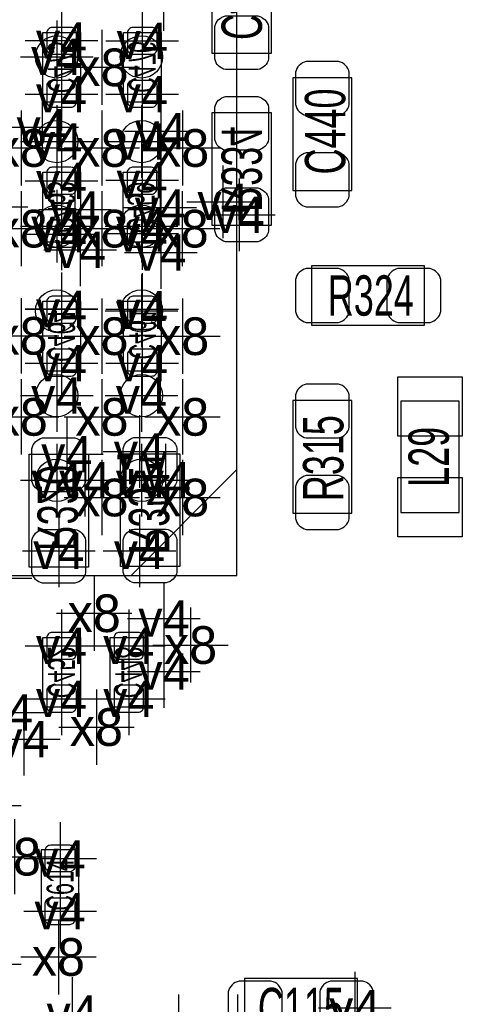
# Model space of a CAD drawing. Extents: x -36 to 384, y -28 to 269.
# Tile 37 of 52: x 37.48 to 41.66, y 26.45 to 35.75. Entities that reach past the tile are written whole.
import ezdxf
from ezdxf.enums import TextEntityAlignment as Align

# ---------------------------------------------------------------- set-up
doc = ezdxf.new("R2010")
doc.units = 0
for name, color, linetype in [('MA_NCLEGEND-1-2', 7, 'CONTINUOUS'), ('MA_NCLEGEND-14-15', 7, 'CONTINUOUS'), ('MA_NCLEGEND-15-16', 7, 'CONTINUOUS'), ('MA_NCLEGEND-2-3', 7, 'CONTINUOUS'), ('MA_NCLEGEND-3-14', 7, 'CONTINUOUS'), ('PG_ASSEMBLY_BOTTOM', 7, 'CONTINUOUS'), ('PG_ASSEMBLY_TOP', 7, 'CONTINUOUS'), ('PIN_BOTTOM', 7, 'CONTINUOUS'), ('PIN_TOP', 7, 'CONTINUOUS'), ('RD_ASSEMBLY_BOTTOM', 7, 'CONTINUOUS'), ('RD_ASSEMBLY_TOP', 7, 'CONTINUOUS')]:
    doc.layers.add(name, color=color, linetype=linetype)

# ---------------------------------------------------------------- blocks, each defined once
blk = doc.blocks.new('FIGURE_CROSS')
for points in [[(0, 0.5), (0, -0.5)], [(-0.5, 0), (0.5, 0)]]:
    blk.add_lwpolyline(points)

msp = doc.modelspace()

# ---------------------------------------------------------------- linework, layer by layer
at = {"layer": 'PG_ASSEMBLY_BOTTOM'}
for points in [[(39.2938, 35.433), (39.2938, 36.4998), (39.8526, 36.4998), (39.8526, 35.433)], [(39.8526, 34.8742), (39.8526, 33.8074), (39.2938, 33.8074), (39.2938, 34.8742)], [(38.1254, 31.6484), (38.1254, 30.5816), (37.5666, 30.5816), (37.5666, 31.6484)], [(38.987705, 31.652007), (38.987705, 30.585207), (38.428905, 30.585207), (38.428905, 31.652007)]]:
    msp.add_lwpolyline(points, close=True, dxfattribs=at)
for points in [[(37.694895, 34.972193), (37.694895, 35.632593), (38.050495, 35.632593), (38.050495, 34.972193), (37.694895, 34.972193)], [(38.812495, 35.632593), (38.812495, 34.972193), (38.456895, 34.972193), (38.456895, 35.632593), (38.812495, 35.632593)], [(37.694895, 33.651393), (37.694895, 34.311793), (38.050495, 34.311793), (38.050495, 33.651393), (37.694895, 33.651393)], [(38.454305, 33.650987), (38.454305, 34.311387), (38.809905, 34.311387), (38.809905, 33.650987), (38.454305, 33.650987)], [(37.694895, 32.432193), (37.694895, 33.092593), (38.050495, 33.092593), (38.050495, 32.432193), (37.694895, 32.432193)], [(38.456895, 32.432193), (38.456895, 33.092593), (38.812495, 33.092593), (38.812495, 32.432193), (38.456895, 32.432193)], [(38.050495, 29.917593), (38.050495, 29.257193), (37.694895, 29.257193), (37.694895, 29.917593), (38.050495, 29.917593)], [(38.685495, 29.917593), (38.685495, 29.257193), (38.329895, 29.257193), (38.329895, 29.917593), (38.685495, 29.917593)]]:
    msp.add_lwpolyline(points, dxfattribs=at)
at = {"layer": 'PG_ASSEMBLY_TOP'}
for points in [[(39.526718, 39.501293), (30.526507, 39.501293), (30.526507, 30.501006), (39.526718, 30.501006)], [(40.6146, 34.1376), (40.6146, 35.2044), (40.0558, 35.2044), (40.0558, 34.1376)], [(41.3004, 33.4264), (40.2336, 33.4264), (40.2336, 32.8676), (41.3004, 32.8676)], [(40.6146, 31.0896), (40.6146, 32.1564), (40.0558, 32.1564), (40.0558, 31.0896)], [(40.6654, 26.6954), (39.5986, 26.6954), (39.5986, 26.1366), (40.6654, 26.1366)]]:
    msp.add_lwpolyline(points, close=True, dxfattribs=at)
for points in [[(41.626206, 31.098007), (41.626206, 32.147993), (41.076118, 32.147993), (41.076118, 31.098007), (41.626206, 31.098007)], [(38.5318, 30.5054), (39.5224, 31.496)], [(37.6809, 27.90985), (37.6809, 27.24945), (38.0365, 27.24945), (38.0365, 27.90985), (37.6809, 27.90985)]]:
    msp.add_lwpolyline(points, dxfattribs=at)
at = {"layer": 'PIN_BOTTOM'}
for points in [[(39.3192, 35.3822), (39.3192, 35.687, -0.294587), (39.4208, 35.7886), (39.7256, 35.7886, -0.294587), (39.8272, 35.687), (39.8272, 35.3822, -0.294587), (39.7256, 35.2806), (39.4208, 35.2806, -0.294587)], [(37.961595, 35.425304, 0.414214), (38.012395, 35.476104), (38.012395, 35.628504, 0.414214), (37.961595, 35.679304), (37.783795, 35.679304, 0.414214), (37.732995, 35.628504), (37.732995, 35.476104, 0.414214), (37.783795, 35.425304)], [(38.545795, 35.679304, 0.414214), (38.494995, 35.628504), (38.494995, 35.476104, 0.414214), (38.545795, 35.425304), (38.723595, 35.425304, 0.414214), (38.774395, 35.476104), (38.774395, 35.628504, 0.414214), (38.723595, 35.679304)], [(37.961595, 34.925483, 0.414214), (38.012395, 34.976283), (38.012395, 35.128683, 0.414214), (37.961595, 35.179483), (37.783795, 35.179483, 0.414214), (37.732995, 35.128683), (37.732995, 34.976283, 0.414214), (37.783795, 34.925483)], [(38.545795, 35.179483, 0.414214), (38.494995, 35.128683), (38.494995, 34.976283, 0.414214), (38.545795, 34.925483), (38.723595, 34.925483, 0.414214), (38.774395, 34.976283), (38.774395, 35.128683, 0.414214), (38.723595, 35.179483)], [(39.8272, 34.925), (39.8272, 34.6202, -0.294587), (39.7256, 34.5186), (39.4208, 34.5186, -0.294587), (39.3192, 34.6202), (39.3192, 34.925, -0.294587), (39.4208, 35.0266), (39.7256, 35.0266, -0.294587)], [(37.961595, 34.104504, 0.414214), (38.012395, 34.155304), (38.012395, 34.307704, 0.414214), (37.961595, 34.358504), (37.783795, 34.358504, 0.414214), (37.732995, 34.307704), (37.732995, 34.155304, 0.414214), (37.783795, 34.104504)], [(38.721005, 34.104097, 0.414214), (38.771805, 34.154897), (38.771805, 34.307297, 0.414214), (38.721005, 34.358097), (38.543205, 34.358097, 0.414214), (38.492405, 34.307297), (38.492405, 34.154897, 0.414214), (38.543205, 34.104097)], [(39.8272, 34.0614), (39.8272, 33.7566, -0.294587), (39.7256, 33.655), (39.4208, 33.655, -0.294587), (39.3192, 33.7566), (39.3192, 34.0614, -0.294587), (39.4208, 34.163), (39.7256, 34.163, -0.294587)], [(37.961595, 33.604683, 0.414214), (38.012395, 33.655483), (38.012395, 33.807883, 0.414214), (37.961595, 33.858683), (37.783795, 33.858683, 0.414214), (37.732995, 33.807883), (37.732995, 33.655483, 0.414214), (37.783795, 33.604683)], [(38.721005, 33.604276, 0.414214), (38.771805, 33.655076), (38.771805, 33.807476, 0.414214), (38.721005, 33.858276), (38.543205, 33.858276, 0.414214), (38.492405, 33.807476), (38.492405, 33.655076, 0.414214), (38.543205, 33.604276)], [(37.961595, 32.885304, 0.414214), (38.012395, 32.936104), (38.012395, 33.088504, 0.414214), (37.961595, 33.139304), (37.783795, 33.139304, 0.414214), (37.732995, 33.088504), (37.732995, 32.936104, 0.414214), (37.783795, 32.885304)], [(38.723595, 32.885304, 0.414214), (38.774395, 32.936104), (38.774395, 33.088504, 0.414214), (38.723595, 33.139304), (38.545795, 33.139304, 0.414214), (38.494995, 33.088504), (38.494995, 32.936104, 0.414214), (38.545795, 32.885304)], [(37.961595, 32.385483, 0.414214), (38.012395, 32.436283), (38.012395, 32.588683, 0.414214), (37.961595, 32.639483), (37.783795, 32.639483, 0.414214), (37.732995, 32.588683), (37.732995, 32.436283, 0.414214), (37.783795, 32.385483)], [(38.723595, 32.385483, 0.414214), (38.774395, 32.436283), (38.774395, 32.588683, 0.414214), (38.723595, 32.639483), (38.545795, 32.639483, 0.414214), (38.494995, 32.588683), (38.494995, 32.436283, 0.414214), (38.545795, 32.385483)], [(38.1, 31.6992), (38.1, 31.3944, -0.294587), (37.9984, 31.2928), (37.6936, 31.2928, -0.294587), (37.592, 31.3944), (37.592, 31.6992, -0.294587), (37.6936, 31.8008), (37.9984, 31.8008, -0.294587)], [(38.962305, 31.702807), (38.962305, 31.398007, -0.294587), (38.860705, 31.296407), (38.555905, 31.296407, -0.294587), (38.454305, 31.398007), (38.454305, 31.702807, -0.294587), (38.555905, 31.804407), (38.860705, 31.804407, -0.294587)], [(38.1, 30.8356), (38.1, 30.5308, -0.294587), (37.9984, 30.4292), (37.6936, 30.4292, -0.294587), (37.592, 30.5308), (37.592, 30.8356, -0.294587), (37.6936, 30.9372), (37.9984, 30.9372, -0.294587)], [(38.962305, 30.839207), (38.962305, 30.534407, -0.294587), (38.860705, 30.432807), (38.555905, 30.432807, -0.294587), (38.454305, 30.534407), (38.454305, 30.839207, -0.294587), (38.555905, 30.940807), (38.860705, 30.940807, -0.294587)], [(37.783795, 29.964304, 0.414214), (37.732995, 29.913504), (37.732995, 29.761104, 0.414214), (37.783795, 29.710304), (37.961595, 29.710304, 0.414214), (38.012395, 29.761104), (38.012395, 29.913504, 0.414214), (37.961595, 29.964304)], [(38.418795, 29.964304, 0.414214), (38.367995, 29.913504), (38.367995, 29.761104, 0.414214), (38.418795, 29.710304), (38.596595, 29.710304, 0.414214), (38.647395, 29.761104), (38.647395, 29.913504, 0.414214), (38.596595, 29.964304)], [(37.783795, 29.464483, 0.414214), (37.732995, 29.413683), (37.732995, 29.261283, 0.414214), (37.783795, 29.210483), (37.961595, 29.210483, 0.414214), (38.012395, 29.261283), (38.012395, 29.413683, 0.414214), (37.961595, 29.464483)], [(38.418795, 29.464483, 0.414214), (38.367995, 29.413683), (38.367995, 29.261283, 0.414214), (38.418795, 29.210483), (38.596595, 29.210483, 0.414214), (38.647395, 29.261283), (38.647395, 29.413683, 0.414214), (38.596595, 29.464483)]]:
    msp.add_lwpolyline(points, format="xyb", close=True, dxfattribs=at)
at = {"layer": 'PIN_TOP'}
for points in [[(40.5892, 34.9504), (40.5892, 35.2552, 0.294587), (40.4876, 35.3568), (40.1828, 35.3568, 0.294587), (40.0812, 35.2552), (40.0812, 34.9504, 0.294587), (40.1828, 34.8488), (40.4876, 34.8488, 0.294587)], [(40.5892, 34.0868), (40.5892, 34.3916, 0.294587), (40.4876, 34.4932), (40.1828, 34.4932, 0.294587), (40.0812, 34.3916), (40.0812, 34.0868, 0.294587), (40.1828, 33.9852), (40.4876, 33.9852, 0.294587)], [(40.4876, 33.401), (40.1828, 33.401, 0.294587), (40.0812, 33.2994), (40.0812, 32.9946, 0.294587), (40.1828, 32.893), (40.4876, 32.893, 0.294587), (40.5892, 32.9946), (40.5892, 33.2994, 0.294587)], [(41.3512, 33.401), (41.0464, 33.401, 0.294587), (40.9448, 33.2994), (40.9448, 32.9946, 0.294587), (41.0464, 32.893), (41.3512, 32.893, 0.294587), (41.4528, 32.9946), (41.4528, 33.2994, 0.294587)], [(40.5892, 31.9024), (40.5892, 32.2072, 0.294587), (40.4876, 32.3088), (40.1828, 32.3088, 0.294587), (40.0812, 32.2072), (40.0812, 31.9024, 0.294587), (40.1828, 31.8008), (40.4876, 31.8008, 0.294587)], [(40.5892, 31.0388), (40.5892, 31.3436, 0.294587), (40.4876, 31.4452), (40.1828, 31.4452, 0.294587), (40.0812, 31.3436), (40.0812, 31.0388, 0.294587), (40.1828, 30.9372), (40.4876, 30.9372, 0.294587)], [(37.9476, 27.956561, -0.414214), (37.9984, 27.905761), (37.9984, 27.753361, -0.414214), (37.9476, 27.702561), (37.7698, 27.702561, -0.414214), (37.719, 27.753361), (37.719, 27.905761, -0.414214), (37.7698, 27.956561)], [(37.9476, 27.45674, -0.414214), (37.9984, 27.40594), (37.9984, 27.25354, -0.414214), (37.9476, 27.20274), (37.7698, 27.20274, -0.414214), (37.719, 27.25354), (37.719, 27.40594, -0.414214), (37.7698, 27.45674)], [(39.8526, 26.67), (39.5478, 26.67, 0.294587), (39.4462, 26.5684), (39.4462, 26.2636, 0.294587), (39.5478, 26.162), (39.8526, 26.162, 0.294587), (39.9542, 26.2636), (39.9542, 26.5684, 0.294587)], [(40.7162, 26.67), (40.4114, 26.67, 0.294587), (40.3098, 26.5684), (40.3098, 26.2636, 0.294587), (40.4114, 26.162), (40.7162, 26.162, 0.294587), (40.8178, 26.2636), (40.8178, 26.5684, 0.294587)]]:
    msp.add_lwpolyline(points, format="xyb", close=True, dxfattribs=at)
for points in [[(41.656, 31.818605), (41.0464, 31.818605), (41.0464, 32.377405), (41.656, 32.377405)], [(41.656, 30.868595), (41.0464, 30.868595), (41.0464, 31.427395), (41.656, 31.427395)]]:
    msp.add_lwpolyline(points, close=True, dxfattribs=at)
for centre in [(37.826696, 35.401199), (38.626491, 35.401199), (37.826696, 34.601201), (38.626491, 34.601201), (37.826696, 33.801304), (38.626491, 33.801304), (37.826696, 33.001204), (38.626491, 33.001204), (37.826696, 32.201104), (38.626491, 32.201104), (37.826696, 31.401309), (38.626491, 31.401309)]:
    msp.add_circle(centre, 0.2, dxfattribs=at)

# ---------------------------------------------------------------- block references
at = {"layer": 'MA_NCLEGEND-1-2', "xscale": 0.6858, "yscale": 0.6858}
for p in [(37.826696, 35.401199), (37.826696, 34.601099), (38.626517, 34.601099), (39.396695, 34.032393), (37.826696, 33.801304), (38.626517, 33.801304), (37.8714, 33.02), (38.626517, 33.001204), (37.826696, 32.201104), (38.626517, 32.201104), (37.826696, 31.401182), (38.626517, 31.401182), (38.839165, 30.096435), (37.5158, 28.956), (37.1475, 28.329661), (37.8587, 27.829561), (37.8587, 27.329663), (37.1475, 26.829563), (37.973, 26.3652), (40.64, 26.416)]:
    msp.add_blockref('FIGURE_CROSS', p, dxfattribs=at)
at = {"layer": 'MA_NCLEGEND-14-15', "xscale": 0.6858, "yscale": 0.6858}
for p in [(37.872695, 35.556393), (38.634695, 35.552304), (37.872695, 35.048393), (38.634695, 35.048393), (37.872695, 34.231504), (38.632105, 34.235187), (38.0492, 33.5788), (38.809955, 33.553425), (37.872695, 33.016393), (38.634695, 33.016393), (37.872695, 32.508393), (38.634695, 32.508393), (38.608, 31.6738), (37.9222, 31.6484), (37.846, 30.734), (38.608, 30.734), (37.872695, 29.837304), (38.507695, 29.837304), (38.839165, 29.593565), (37.872695, 29.337483), (38.507695, 29.337483), (37.360835, 29.207435)]:
    msp.add_blockref('FIGURE_CROSS', p, dxfattribs=at)
at = {"layer": 'MA_NCLEGEND-15-16', "xscale": 0.6858, "yscale": 0.6858}
for p in [(37.872695, 35.556393), (38.634695, 35.552304), (37.872695, 35.048393), (38.634695, 35.048393), (37.872695, 34.231504), (38.632105, 34.235187), (39.5478, 33.909), (37.872695, 33.727593), (38.632105, 33.731276), (37.872695, 33.016393), (38.634695, 33.016393), (37.872695, 32.508393), (38.634695, 32.508393), (38.608, 31.6738), (37.9222, 31.6484), (37.846, 30.734), (38.608, 30.734), (37.872695, 29.837304), (38.507695, 29.837304), (37.872695, 29.337483), (38.507695, 29.337483)]:
    msp.add_blockref('FIGURE_CROSS', p, dxfattribs=at)
at = {"layer": 'MA_NCLEGEND-2-3', "xscale": 0.6858, "yscale": 0.6858}
for p in [(38.836219, 35.991394), (37.826696, 35.401199), (37.689511, 34.738285), (38.808914, 34.699194), (37.210746, 33.985454), (37.9984, 33.9598), (38.804367, 33.979155), (37.8714, 33.02), (38.626517, 33.001204), (37.826696, 32.201104), (38.626517, 32.201104), (38.090805, 31.401182), (38.852805, 31.401182), (38.839165, 30.096435), (37.5158, 28.956), (37.1475, 28.329661), (37.8587, 27.829561), (37.8587, 27.329663), (37.1475, 26.829563)]:
    msp.add_blockref('FIGURE_CROSS', p, dxfattribs=at)
at = {"layer": 'MA_NCLEGEND-3-14', "xscale": 0.7112, "yscale": 0.7112}
for p in [(38.253695, 35.302393), (37.491695, 34.540393), (38.253695, 34.540393), (39.015695, 34.540393), (37.491695, 33.778393), (38.253695, 33.778393), (39.010514, 33.778393), (37.4904, 32.766), (38.253695, 32.762393), (39.015695, 32.762393), (37.491695, 32.000393), (38.253695, 32.000393), (39.015695, 32.000393), (38.253695, 31.238393), (39.015695, 31.238393), (37.237695, 30.476393), (38.180696, 30.145304), (39.0906, 29.845), (38.2016, 29.069868), (37.4269, 27.845563), (37.842698, 26.897863), (38.9763, 26.188187), (39.5351, 26.188187)]:
    msp.add_blockref('FIGURE_CROSS', p, dxfattribs=at)

# ---------------------------------------------------------------- texts
at = {"layer": 'MA_NCLEGEND-1-2'}
for p in [(37.826696, 35.401199), (37.826696, 34.601099), (38.626517, 34.601099), (39.396695, 34.032393), (37.826696, 33.801304), (38.626517, 33.801304), (37.8714, 33.02), (38.626517, 33.001204), (37.826696, 32.201104), (38.626517, 32.201104), (37.826696, 31.401182), (38.626517, 31.401182), (38.839165, 30.096435), (37.5158, 28.956), (37.8587, 27.829561), (37.8587, 27.329663), (37.973, 26.3652), (40.64, 26.416)]:
    msp.add_text('v4', height=0.3429, dxfattribs=at).set_placement(p, align=Align.MIDDLE_CENTER)
at = {"layer": 'MA_NCLEGEND-14-15'}
for p in [(37.872695, 35.556393), (38.634695, 35.552304), (37.872695, 35.048393), (38.634695, 35.048393), (37.872695, 34.231504), (38.632105, 34.235187), (38.0492, 33.5788), (38.809955, 33.553425), (37.872695, 33.016393), (38.634695, 33.016393), (37.872695, 32.508393), (38.634695, 32.508393), (37.9222, 31.6484), (38.608, 31.6738), (37.846, 30.734), (38.608, 30.734), (37.872695, 29.837304), (38.507695, 29.837304), (38.839165, 29.593565), (37.872695, 29.337483), (38.507695, 29.337483), (37.360835, 29.207435)]:
    msp.add_text('v4', height=0.3429, dxfattribs=at).set_placement(p, align=Align.MIDDLE_CENTER)
at = {"layer": 'MA_NCLEGEND-15-16'}
for p in [(37.872695, 35.556393), (38.634695, 35.552304), (37.872695, 35.048393), (38.634695, 35.048393), (37.872695, 34.231504), (38.632105, 34.235187), (39.5478, 33.909), (37.872695, 33.727593), (38.632105, 33.731276), (37.872695, 33.016393), (38.634695, 33.016393), (37.872695, 32.508393), (38.634695, 32.508393), (37.9222, 31.6484), (38.608, 31.6738), (37.846, 30.734), (38.608, 30.734), (37.872695, 29.837304), (38.507695, 29.837304), (37.872695, 29.337483), (38.507695, 29.337483)]:
    msp.add_text('v4', height=0.3429, dxfattribs=at).set_placement(p, align=Align.MIDDLE_CENTER)
at = {"layer": 'MA_NCLEGEND-2-3'}
for p in [(37.826696, 35.401199), (37.689511, 34.738285), (38.808914, 34.699194), (38.804367, 33.979155), (37.9984, 33.9598), (37.8714, 33.02), (38.626517, 33.001204), (37.826696, 32.201104), (38.626517, 32.201104), (38.090805, 31.401182), (38.852805, 31.401182), (38.839165, 30.096435), (37.5158, 28.956), (37.8587, 27.829561), (37.8587, 27.329663)]:
    msp.add_text('v4', height=0.3429, dxfattribs=at).set_placement(p, align=Align.MIDDLE_CENTER)
at = {"layer": 'MA_NCLEGEND-3-14'}
for p in [(38.253695, 35.302393), (37.491695, 34.540393), (38.253695, 34.540393), (39.015695, 34.540393), (37.491695, 33.778393), (38.253695, 33.778393), (39.010514, 33.778393), (37.4904, 32.766), (38.253695, 32.762393), (39.015695, 32.762393), (37.491695, 32.000393), (38.253695, 32.000393), (39.015695, 32.000393), (38.253695, 31.238393), (39.015695, 31.238393), (38.180696, 30.145304), (39.0906, 29.845), (38.2016, 29.069868), (37.4269, 27.845563), (37.842698, 26.897863)]:
    msp.add_text('x8', height=0.3556, dxfattribs=at).set_placement(p, align=Align.MIDDLE_CENTER)
at = {"layer": 'PG_ASSEMBLY_TOP', "width": 0.666667}
for s, p in [('1', (38.476707, 31.641999)), ('A', (38.75151, 31.667196))]:
    msp.add_text(s, height=0.381, rotation=180, dxfattribs=at).set_placement(p, align=Align.CENTER)
at = {"layer": 'RD_ASSEMBLY_BOTTOM', "text_generation_flag": 2}
for s, height, width, p in [('C479', 0.381, 0.666667, (39.3827, 35.9664)), ('C476', 0.254, 0.6, (38.5064, 35.306)), ('C475', 0.254, 0.6, (37.745695, 35.302393)), ('R334', 0.381, 0.666667, (39.3827, 34.3408)), ('C463', 0.254, 0.6, (37.745695, 33.981593)), ('C459', 0.254, 0.6, (38.49624, 33.97758)), ('C464', 0.254, 0.6, (37.745695, 32.762393)), ('C461', 0.254, 0.6, (38.51148, 32.78632)), ('R320', 0.381, 0.666667, (37.64534, 31.1404)), ('R351', 0.381, 0.666667, (38.507645, 31.118607)), ('C452', 0.254, 0.6, (37.745695, 29.587393)), ('C448', 0.254, 0.6, (38.380695, 29.587393))]:
    msp.add_text(s, height=height, rotation=270, dxfattribs=dict(at, width=width)).set_placement(p, align=Align.CENTER)
at = {"layer": 'RD_ASSEMBLY_TOP'}
for s, height, width, p in [('C440', 0.381, 0.666667, (40.5511, 34.6964)), ('R315', 0.381, 0.666667, (40.53332, 31.6103)), ('L29', 0.381, 0.666667, (41.529, 31.623)), ('C614', 0.254, 0.6, (37.9857, 27.57965))]:
    msp.add_text(s, height=height, rotation=90, dxfattribs=dict(at, width=width)).set_placement(p, align=Align.CENTER)
at = {"layer": 'RD_ASSEMBLY_TOP', "width": 0.666667}
for s, p in [('R324', (40.7924, 32.9565)), ('C115', (40.132, 26.2255))]:
    msp.add_text(s, height=0.381, dxfattribs=at).set_placement(p, align=Align.CENTER)

doc.saveas('drawing.dxf')
